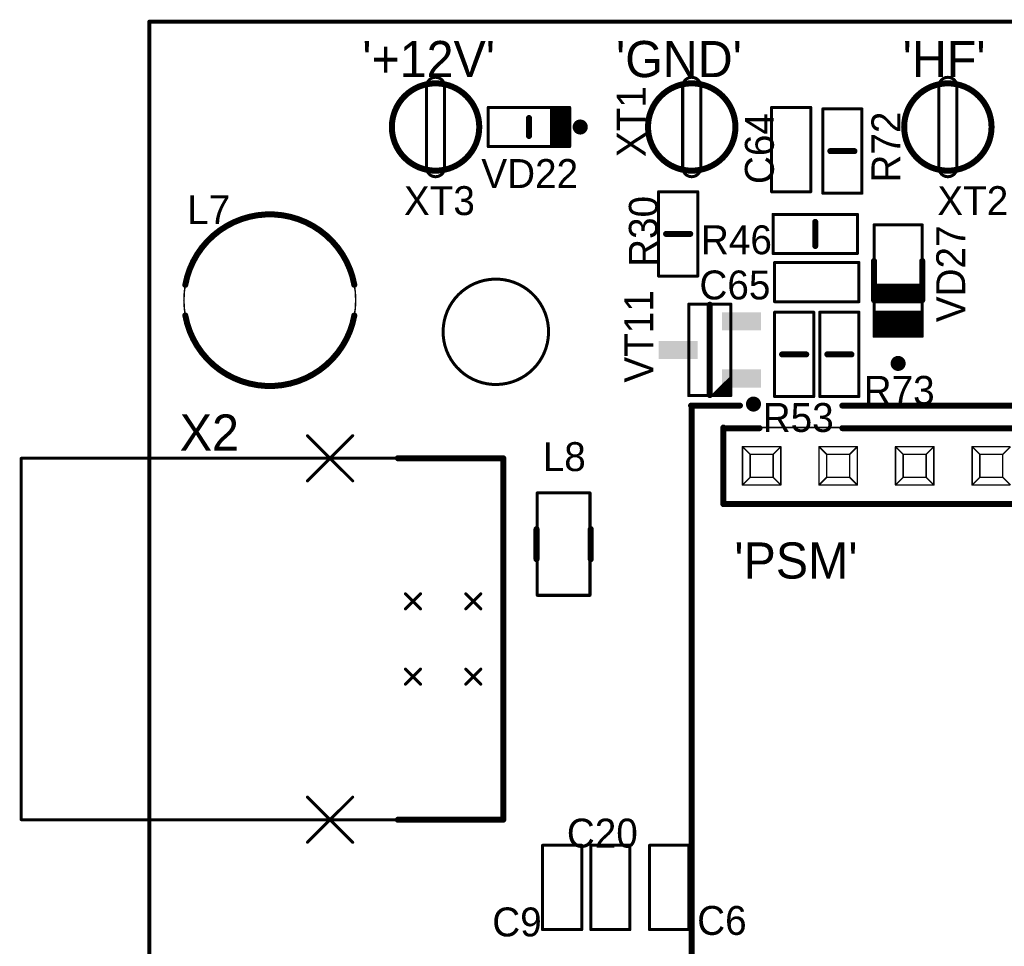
# Model space of a CAD drawing. Extents: x 155 to 301, y 140 to 255.
# Tile 10 of 17: x 155 to 187, y 224 to 255. Entities that reach past the tile are written whole.
import ezdxf

# ---------------------------------------------------------------- set-up
doc = ezdxf.new("R2010")
doc.units = 0
for name, color, linetype in [('Board', 3, 'CONTINUOUS'), ('Top_Assy', 10, 'CONTINUOUS'), ('Top_Assy_SMD', 27, 'CONTINUOUS'), ('Top_Attr', 23, 'CONTINUOUS'), ('Top_Attr_SMD', 25, 'CONTINUOUS'), ('Top_Silk', 6, 'CONTINUOUS')]:
    doc.layers.add(name, color=color, linetype=linetype)

# ---------------------------------------------------------------- blocks, each defined once
blk = doc.blocks.new('UNIT_DISC')
at = {"linetype": 'CONTINUOUS', "const_width": 0.5}
blk.add_lwpolyline([(0.25, 0, 1), (-0.25, 0, 1)], format="xyb", close=True, dxfattribs=at)
blk = doc.blocks.new('CAPC1608X90N_4904')
at = {"layer": 'Top_Assy_SMD', "linetype": 'CONTINUOUS', "const_width": 0.1}
for points in [[(173.35, 227.65), (172.05, 227.65)], [(172.05, 227.65), (172.05, 224.85)], [(173.35, 224.85), (173.35, 227.65)], [(172.05, 224.85), (173.35, 224.85)]]:
    blk.add_lwpolyline(points, dxfattribs=at)
at = {"layer": 'Top_Assy_SMD', "xscale": 0.1, "yscale": 0.1, "zscale": 0.1}
for p in [(172.05, 227.65), (172.05, 227.65), (173.35, 227.65), (173.35, 227.65), (172.05, 224.85), (172.05, 224.85), (173.35, 224.85), (173.35, 224.85)]:
    blk.add_blockref('UNIT_DISC', p, dxfattribs=at)
blk = doc.blocks.new('C9')
blk.add_blockref('CAPC1608X90N_4904', (0, 0))
at = {"layer": 'Top_Attr_SMD'}
blk.add_text('C9', height=0.96, dxfattribs=at).set_placement((170.38125, 224.625))
blk = doc.blocks.new('CAPC1608X90N_5051')
at = {"layer": 'Top_Assy_SMD', "linetype": 'CONTINUOUS', "const_width": 0.1}
for points in [[(179.75, 247), (179.75, 245.7)], [(182.55, 247), (179.75, 247)], [(182.55, 245.7), (182.55, 247)], [(179.75, 245.7), (182.55, 245.7)]]:
    blk.add_lwpolyline(points, dxfattribs=at)
at = {"layer": 'Top_Assy_SMD', "xscale": 0.1, "yscale": 0.1, "zscale": 0.1}
for p in [(179.75, 247), (179.75, 247), (182.55, 247), (182.55, 247), (179.75, 245.7), (179.75, 245.7), (182.55, 245.7), (182.55, 245.7)]:
    blk.add_blockref('UNIT_DISC', p, dxfattribs=at)
blk = doc.blocks.new('C65')
blk.add_blockref('CAPC1608X90N_5051', (0, 0))
at = {"layer": 'Top_Attr_SMD'}
blk.add_text('C65', height=0.96, dxfattribs=at).set_placement((177.25625, 245.775))
blk = doc.blocks.new('RESC1608X55N_5072')
at = {"layer": 'Top_Assy_SMD', "linetype": 'CONTINUOUS', "const_width": 0.1}
for points in [[(182.5, 248.6), (179.7, 248.6)], [(179.7, 248.6), (179.7, 247.3)], [(182.5, 247.3), (182.5, 248.6)], [(179.7, 247.3), (182.5, 247.3)]]:
    blk.add_lwpolyline(points, dxfattribs=at)
at = {"layer": 'Top_Silk', "linetype": 'CONTINUOUS', "const_width": 0.2}
blk.add_lwpolyline([(181.1, 248.35), (181.1, 247.55)], dxfattribs=at)
at = {"layer": 'Top_Assy_SMD', "xscale": 0.1, "yscale": 0.1, "zscale": 0.1}
for p in [(179.7, 248.6), (179.7, 248.6), (182.5, 248.6), (182.5, 248.6), (179.7, 247.3), (179.7, 247.3), (182.5, 247.3), (182.5, 247.3)]:
    blk.add_blockref('UNIT_DISC', p, dxfattribs=at)
at = {"layer": 'Top_Silk', "xscale": 0.2, "yscale": 0.2, "zscale": 0.2}
for p in [(181.1, 248.35), (181.1, 247.55)]:
    blk.add_blockref('UNIT_DISC', p, dxfattribs=at)
blk = doc.blocks.new('R46')
blk.add_blockref('RESC1608X55N_5072', (0, 0))
at = {"layer": 'Top_Attr_SMD'}
blk.add_text('R46', height=0.96, dxfattribs=at).set_placement((177.30625, 247.275))
blk = doc.blocks.new('INDC3216X130N_5808')
at = {"layer": 'Top_Assy_SMD', "linetype": 'CONTINUOUS', "const_width": 0.1}
for points in [[(173.625, 239.35), (171.875, 239.35)], [(171.875, 239.35), (171.875, 235.95)], [(173.625, 235.95), (173.625, 239.35)], [(171.875, 235.95), (173.625, 235.95)]]:
    blk.add_lwpolyline(points, dxfattribs=at)
at = {"layer": 'Top_Silk', "linetype": 'CONTINUOUS', "const_width": 0.2}
for points in [[(171.85, 238.15), (171.85, 237.15)], [(173.65, 238.15), (173.65, 237.15)]]:
    blk.add_lwpolyline(points, dxfattribs=at)
at = {"layer": 'Top_Assy_SMD', "xscale": 0.1, "yscale": 0.1, "zscale": 0.1}
for p in [(171.875, 239.35), (171.875, 239.35), (173.625, 239.35), (173.625, 239.35), (171.875, 235.95), (171.875, 235.95), (173.625, 235.95), (173.625, 235.95)]:
    blk.add_blockref('UNIT_DISC', p, dxfattribs=at)
at = {"layer": 'Top_Silk', "xscale": 0.2, "yscale": 0.2, "zscale": 0.2}
for p in [(171.85, 238.15), (173.65, 238.15), (171.85, 237.15), (173.65, 237.15)]:
    blk.add_blockref('UNIT_DISC', p, dxfattribs=at)
blk = doc.blocks.new('L8')
blk.add_blockref('INDC3216X130N_5808', (0, 0))
at = {"layer": 'Top_Attr_SMD'}
blk.add_text('L8', height=0.96, dxfattribs=at).set_placement((172.05625, 240.075))
blk = doc.blocks.new('LEDC1608X40N_5831')
at = {"layer": 'Top_Assy_SMD', "linetype": 'CONTINUOUS', "const_width": 0.1}
for points in [[(170.25, 252.15), (170.25, 250.85)], [(172.95, 252.15), (170.25, 252.15)], [(172.35, 252.15), (172.35, 250.85)], [(172.45, 252.15), (172.45, 250.85)], [(172.55, 252.15), (172.55, 250.85)], [(172.65, 252.15), (172.65, 250.85)], [(172.75, 252.15), (172.75, 250.85)], [(172.85, 252.15), (172.85, 250.85)], [(172.95, 250.85), (172.95, 252.15)], [(170.25, 250.85), (172.95, 250.85)]]:
    blk.add_lwpolyline(points, dxfattribs=at)
at = {"layer": 'Top_Silk', "linetype": 'CONTINUOUS', "const_width": 0.2}
blk.add_lwpolyline([(171.6, 251.2), (171.6, 251.8)], dxfattribs=at)
at = {"layer": 'Top_Silk', "linetype": 'CONTINUOUS', "const_width": 0.25}
blk.add_lwpolyline([(173.175, 251.5, 1), (173.425, 251.5, 1)], format="xyb", close=True, dxfattribs=at)
at = {"layer": 'Top_Assy_SMD', "xscale": 0.1, "yscale": 0.1, "zscale": 0.1}
for p in [(170.25, 252.15), (170.25, 252.15), (172.35, 252.15), (172.45, 252.15), (172.55, 252.15), (172.65, 252.15), (172.75, 252.15), (172.85, 252.15), (172.95, 252.15), (172.95, 252.15), (170.25, 250.85), (170.25, 250.85), (172.35, 250.85), (172.45, 250.85), (172.55, 250.85), (172.65, 250.85), (172.75, 250.85), (172.85, 250.85), (172.95, 250.85), (172.95, 250.85)]:
    blk.add_blockref('UNIT_DISC', p, dxfattribs=at)
at = {"layer": 'Top_Silk', "xscale": 0.2, "yscale": 0.2, "zscale": 0.2}
for p in [(171.6, 251.8), (171.6, 251.2)]:
    blk.add_blockref('UNIT_DISC', p, dxfattribs=at)
blk = doc.blocks.new('VD22')
blk.add_blockref('LEDC1608X40N_5831', (0, 0))
at = {"layer": 'Top_Attr_SMD'}
blk.add_text('VD22', height=0.96, dxfattribs=at).set_placement((170.01875, 249.475))
blk = doc.blocks.new('RESC1608X55N_6078')
at = {"layer": 'Top_Assy_SMD', "linetype": 'CONTINUOUS', "const_width": 0.1}
for points in [[(179.75, 245.35), (179.75, 242.55)], [(181.05, 245.35), (179.75, 245.35)], [(181.05, 242.55), (181.05, 245.35)], [(179.75, 242.55), (181.05, 242.55)]]:
    blk.add_lwpolyline(points, dxfattribs=at)
at = {"layer": 'Top_Silk', "linetype": 'CONTINUOUS', "const_width": 0.2}
blk.add_lwpolyline([(180.8, 243.95), (180, 243.95)], dxfattribs=at)
at = {"layer": 'Top_Assy_SMD', "xscale": 0.1, "yscale": 0.1, "zscale": 0.1}
for p in [(179.75, 245.35), (179.75, 245.35), (181.05, 245.35), (181.05, 245.35), (179.75, 242.55), (179.75, 242.55), (181.05, 242.55), (181.05, 242.55)]:
    blk.add_blockref('UNIT_DISC', p, dxfattribs=at)
at = {"layer": 'Top_Silk', "xscale": 0.2, "yscale": 0.2, "zscale": 0.2}
for p in [(180, 243.95), (180.8, 243.95)]:
    blk.add_blockref('UNIT_DISC', p, dxfattribs=at)
blk = doc.blocks.new('R53')
blk.add_blockref('RESC1608X55N_6078', (0, 0))
at = {"layer": 'Top_Attr_SMD'}
blk.add_text('R53', height=0.96, dxfattribs=at).set_placement((179.35625, 241.375))
blk = doc.blocks.new('CAPC1608X90N_6100')
at = {"layer": 'Top_Assy_SMD', "linetype": 'CONTINUOUS', "const_width": 0.1}
for points in [[(180.95, 252.15), (179.65, 252.15)], [(179.65, 252.15), (179.65, 249.35)], [(180.95, 249.35), (180.95, 252.15)], [(179.65, 249.35), (180.95, 249.35)]]:
    blk.add_lwpolyline(points, dxfattribs=at)
at = {"layer": 'Top_Assy_SMD', "xscale": 0.1, "yscale": 0.1, "zscale": 0.1}
for p in [(179.65, 252.15), (179.65, 252.15), (180.95, 252.15), (180.95, 252.15), (179.65, 249.35), (179.65, 249.35), (180.95, 249.35), (180.95, 249.35)]:
    blk.add_blockref('UNIT_DISC', p, dxfattribs=at)
blk = doc.blocks.new('C64')
blk.add_blockref('CAPC1608X90N_6100', (0, 0))
at = {"layer": 'Top_Attr_SMD'}
blk.add_text('C64', height=0.96, rotation=90, dxfattribs=at).set_placement((179.725, 249.60625))
blk = doc.blocks.new('KANGYANG_TEST_1_6173')
at = {"layer": 'Top_Assy', "linetype": 'CONTINUOUS', "const_width": 0.1}
for points in [[(185.20596, 252.91987, 0.814128), (185.20596, 250.08013, 0.814128)], [(185.8, 252.85, 1), (185.2, 252.85, 1)], [(185.79404, 250.08013, 0.814128), (185.79404, 252.91987, 0.814128)], [(185.2, 250.15, 1), (185.8, 250.15, 1)]]:
    blk.add_lwpolyline(points, format="xyb", dxfattribs=at)
for points in [[(185.2, 250.15), (185.2, 252.85)], [(185.8, 250.15), (185.8, 252.85)]]:
    blk.add_lwpolyline(points, dxfattribs=at)
at = {"layer": 'Top_Silk', "linetype": 'CONTINUOUS', "const_width": 0.2}
blk.add_lwpolyline([(185.5, 250.05, 1), (185.5, 252.95, 1)], format="xyb", close=True, dxfattribs=at)
at = {"layer": 'Top_Assy', "xscale": 0.1, "yscale": 0.1, "zscale": 0.1}
for p in [(185.2, 252.85), (185.2, 252.85), (185.20596, 252.91987), (185.79404, 252.91987), (185.8, 252.85), (185.8, 252.85), (185.2, 250.15), (185.2, 250.15), (185.20596, 250.08013), (185.79404, 250.08013), (185.8, 250.15), (185.8, 250.15)]:
    blk.add_blockref('UNIT_DISC', p, dxfattribs=at)
blk = doc.blocks.new('XT2')
blk.add_blockref('KANGYANG_TEST_1_6173', (0, 0))
at = {"layer": 'Top_Attr'}
blk.add_text('XT2', height=0.96, dxfattribs=at).set_placement((185.15, 248.575))
blk = doc.blocks.new('IND_SHINHOM_LCHB0406_6989')
at = {"layer": 'Top_Assy', "linetype": 'CONTINUOUS', "const_width": 0.05}
blk.add_lwpolyline([(163, 242.89956, 1), (163, 248.60044, 1)], format="xyb", close=True, dxfattribs=at)
at = {"layer": 'Top_Silk', "linetype": 'CONTINUOUS', "const_width": 0.2}
for points in [[(165.80407, 246.25959, 0.8346481), (160.19593, 246.25959, 0.8346481)], [(160.19593, 245.24041, 0.8346481), (165.80407, 245.24041, 0.8346481)]]:
    blk.add_lwpolyline(points, format="xyb", dxfattribs=at)
at = {"layer": 'Top_Silk', "xscale": 0.2, "yscale": 0.2, "zscale": 0.2}
for p in [(160.19593, 246.25959), (165.80407, 246.25959), (160.19593, 245.24041), (165.80407, 245.24041)]:
    blk.add_blockref('UNIT_DISC', p, dxfattribs=at)
blk = doc.blocks.new('L7')
blk.add_blockref('IND_SHINHOM_LCHB0406_6989', (0, 0))
at = {"layer": 'Top_Attr'}
blk.add_text('L7', height=0.96, dxfattribs=at).set_placement((160.25625, 248.275))
blk = doc.blocks.new('CAPC1608X90N_7481')
at = {"layer": 'Top_Assy_SMD', "linetype": 'CONTINUOUS', "const_width": 0.1}
for points in [[(176.9, 227.65), (175.6, 227.65)], [(175.6, 227.65), (175.6, 224.85)], [(176.9, 224.85), (176.9, 227.65)], [(175.6, 224.85), (176.9, 224.85)]]:
    blk.add_lwpolyline(points, dxfattribs=at)
at = {"layer": 'Top_Assy_SMD', "xscale": 0.1, "yscale": 0.1, "zscale": 0.1}
for p in [(175.6, 227.65), (175.6, 227.65), (176.9, 227.65), (176.9, 227.65), (175.6, 224.85), (175.6, 224.85), (176.9, 224.85), (176.9, 224.85)]:
    blk.add_blockref('UNIT_DISC', p, dxfattribs=at)
blk = doc.blocks.new('C6')
blk.add_blockref('CAPC1608X90N_7481', (0, 0))
at = {"layer": 'Top_Attr_SMD'}
blk.add_text('C6', height=0.96, dxfattribs=at).set_placement((177.18125, 224.675))
blk = doc.blocks.new('RESC1608X55N_7502')
at = {"layer": 'Top_Assy_SMD', "linetype": 'CONTINUOUS', "const_width": 0.1}
for points in [[(175.9, 249.35), (175.9, 246.55)], [(177.2, 249.35), (175.9, 249.35)], [(177.2, 246.55), (177.2, 249.35)], [(175.9, 246.55), (177.2, 246.55)]]:
    blk.add_lwpolyline(points, dxfattribs=at)
at = {"layer": 'Top_Silk', "linetype": 'CONTINUOUS', "const_width": 0.2}
blk.add_lwpolyline([(176.15, 247.95), (176.95, 247.95)], dxfattribs=at)
at = {"layer": 'Top_Assy_SMD', "xscale": 0.1, "yscale": 0.1, "zscale": 0.1}
for p in [(175.9, 249.35), (175.9, 249.35), (177.2, 249.35), (177.2, 249.35), (175.9, 246.55), (175.9, 246.55), (177.2, 246.55), (177.2, 246.55)]:
    blk.add_blockref('UNIT_DISC', p, dxfattribs=at)
at = {"layer": 'Top_Silk', "xscale": 0.2, "yscale": 0.2, "zscale": 0.2}
for p in [(176.15, 247.95), (176.95, 247.95)]:
    blk.add_blockref('UNIT_DISC', p, dxfattribs=at)
blk = doc.blocks.new('R30')
blk.add_blockref('RESC1608X55N_7502', (0, 0))
at = {"layer": 'Top_Attr_SMD'}
blk.add_text('R30', height=0.96, rotation=90, dxfattribs=at).set_placement((175.875, 246.85625))
blk = doc.blocks.new('CAPC1608X90N_8599')
at = {"layer": 'Top_Assy_SMD', "linetype": 'CONTINUOUS', "const_width": 0.1}
for points in [[(174.95, 227.65), (173.65, 227.65)], [(173.65, 227.65), (173.65, 224.85)], [(174.95, 224.85), (174.95, 227.65)], [(173.65, 224.85), (174.95, 224.85)]]:
    blk.add_lwpolyline(points, dxfattribs=at)
at = {"layer": 'Top_Assy_SMD', "xscale": 0.1, "yscale": 0.1, "zscale": 0.1}
for p in [(173.65, 227.65), (173.65, 227.65), (174.95, 227.65), (174.95, 227.65), (173.65, 224.85), (173.65, 224.85), (174.95, 224.85), (174.95, 224.85)]:
    blk.add_blockref('UNIT_DISC', p, dxfattribs=at)
blk = doc.blocks.new('C20')
blk.add_blockref('CAPC1608X90N_8599', (0, 0))
at = {"layer": 'Top_Attr_SMD'}
blk.add_text('C20', height=0.96, dxfattribs=at).set_placement((172.85625, 227.575))
blk = doc.blocks.new('RESC1608X55N_8642')
at = {"layer": 'Top_Assy_SMD', "linetype": 'CONTINUOUS', "const_width": 0.1}
for points in [[(181.25, 245.35), (181.25, 242.55)], [(182.55, 245.35), (181.25, 245.35)], [(182.55, 242.55), (182.55, 245.35)], [(181.25, 242.55), (182.55, 242.55)]]:
    blk.add_lwpolyline(points, dxfattribs=at)
at = {"layer": 'Top_Silk', "linetype": 'CONTINUOUS', "const_width": 0.2}
blk.add_lwpolyline([(182.3, 243.95), (181.5, 243.95)], dxfattribs=at)
at = {"layer": 'Top_Assy_SMD', "xscale": 0.1, "yscale": 0.1, "zscale": 0.1}
for p in [(181.25, 245.35), (181.25, 245.35), (182.55, 245.35), (182.55, 245.35), (181.25, 242.55), (181.25, 242.55), (182.55, 242.55), (182.55, 242.55)]:
    blk.add_blockref('UNIT_DISC', p, dxfattribs=at)
at = {"layer": 'Top_Silk', "xscale": 0.2, "yscale": 0.2, "zscale": 0.2}
for p in [(181.5, 243.95), (182.3, 243.95)]:
    blk.add_blockref('UNIT_DISC', p, dxfattribs=at)
blk = doc.blocks.new('R73')
blk.add_blockref('RESC1608X55N_8642', (0, 0))
at = {"layer": 'Top_Attr_SMD'}
blk.add_text('R73', height=0.96, dxfattribs=at).set_placement((182.70625, 242.275))
blk = doc.blocks.new('SOT95P237X112_3N_8664')
at = {"layer": 'Top_Assy_SMD', "linetype": 'CONTINUOUS', "const_width": 0.1}
for points in [[(178.3, 245.62), (176.9, 245.62)], [(176.9, 245.62), (176.9, 242.58)], [(178.3, 242.58), (178.3, 245.62)], [(178.3, 243.18), (177.7, 242.58)], [(178.3, 243.08), (177.8, 242.58)], [(178.3, 242.98), (177.9, 242.58)], [(178.3, 242.88), (178, 242.58)], [(178.3, 242.78), (178.1, 242.58)], [(176.9, 242.58), (178.3, 242.58)], [(178.3, 242.68), (178.2, 242.58)]]:
    blk.add_lwpolyline(points, dxfattribs=at)
at = {"layer": 'Top_Silk', "linetype": 'CONTINUOUS', "const_width": 0.2}
blk.add_lwpolyline([(177.6, 245.6), (177.6, 242.6)], dxfattribs=at)
at = {"layer": 'Top_Silk', "linetype": 'CONTINUOUS', "const_width": 0.25}
blk.add_lwpolyline([(178.925, 242.3, 1), (179.175, 242.3, 1)], format="xyb", close=True, dxfattribs=at)
at = {"layer": 'Top_Assy_SMD', "xscale": 0.1, "yscale": 0.1, "zscale": 0.1}
for p in [(176.9, 245.62), (176.9, 245.62), (178.3, 245.62), (178.3, 245.62), (178.3, 243.18), (178.3, 243.08), (178.3, 242.98), (178.3, 242.88), (178.3, 242.78), (176.9, 242.58), (176.9, 242.58), (177.7, 242.58), (177.8, 242.58), (177.9, 242.58), (178, 242.58), (178.1, 242.58), (178.2, 242.58), (178.3, 242.68), (178.3, 242.58), (178.3, 242.58)]:
    blk.add_blockref('UNIT_DISC', p, dxfattribs=at)
at = {"layer": 'Top_Silk', "xscale": 0.2, "yscale": 0.2, "zscale": 0.2}
for p in [(177.6, 245.6), (177.6, 242.6)]:
    blk.add_blockref('UNIT_DISC', p, dxfattribs=at)
blk = doc.blocks.new('SHAPE_SQ_511_236_0_0_0_0')
blk.add_solid([(-0.65, -0.3), (0.65, -0.3), (-0.65, 0.3), (0.65, 0.3)])
blk = doc.blocks.new('13x06a152')
at = {"layer": 'Top_Assy_SMD'}
blk.add_blockref('SHAPE_SQ_511_236_0_0_0_0', (0, 0), dxfattribs=at)
blk = doc.blocks.new('13x06a6')
at = {"layer": 'Top_Assy_SMD'}
blk.add_blockref('SHAPE_SQ_511_236_0_0_0_0', (0, 0), dxfattribs=at)
blk = doc.blocks.new('13x06a84')
at = {"layer": 'Top_Assy_SMD'}
blk.add_blockref('SHAPE_SQ_511_236_0_0_0_0', (0, 0), dxfattribs=at)
blk = doc.blocks.new('VT11')
blk.add_blockref('SOT95P237X112_3N_8664', (0, 0))
at = {"rotation": 180}
for name, p in [('13x06a152', (178.65, 245.05)), ('13x06a84', (176.55, 244.1)), ('13x06a6', (178.65, 243.15))]:
    blk.add_blockref(name, p, dxfattribs=at)
at = {"layer": 'Top_Attr_SMD'}
blk.add_text('VT11', height=0.96, rotation=90, dxfattribs=at).set_placement((175.725, 243.0125))
blk = doc.blocks.new('RESC1608X55N_8694')
at = {"layer": 'Top_Assy_SMD', "linetype": 'CONTINUOUS', "const_width": 0.1}
for points in [[(181.35, 252.1), (181.35, 249.3)], [(182.65, 252.1), (181.35, 252.1)], [(182.65, 249.3), (182.65, 252.1)], [(181.35, 249.3), (182.65, 249.3)]]:
    blk.add_lwpolyline(points, dxfattribs=at)
at = {"layer": 'Top_Silk', "linetype": 'CONTINUOUS', "const_width": 0.2}
blk.add_lwpolyline([(182.4, 250.7), (181.6, 250.7)], dxfattribs=at)
at = {"layer": 'Top_Assy_SMD', "xscale": 0.1, "yscale": 0.1, "zscale": 0.1}
for p in [(181.35, 252.1), (181.35, 252.1), (182.65, 252.1), (182.65, 252.1), (181.35, 249.3), (181.35, 249.3), (182.65, 249.3), (182.65, 249.3)]:
    blk.add_blockref('UNIT_DISC', p, dxfattribs=at)
at = {"layer": 'Top_Silk', "xscale": 0.2, "yscale": 0.2, "zscale": 0.2}
for p in [(181.6, 250.7), (182.4, 250.7)]:
    blk.add_blockref('UNIT_DISC', p, dxfattribs=at)
blk = doc.blocks.new('R72')
blk.add_blockref('RESC1608X55N_8694', (0, 0))
at = {"layer": 'Top_Attr_SMD'}
blk.add_text('R72', height=0.96, rotation=90, dxfattribs=at).set_placement((183.925, 249.65625))
blk = doc.blocks.new('KANGYANG_TEST_1_8716')
at = {"layer": 'Top_Assy', "linetype": 'CONTINUOUS', "const_width": 0.1}
for points in [[(176.70596, 252.91987, 0.814128), (176.70596, 250.08013, 0.814128)], [(177.3, 252.85, 1), (176.7, 252.85, 1)], [(177.29404, 250.08013, 0.814128), (177.29404, 252.91987, 0.814128)], [(176.7, 250.15, 1), (177.3, 250.15, 1)]]:
    blk.add_lwpolyline(points, format="xyb", dxfattribs=at)
for points in [[(176.7, 250.15), (176.7, 252.85)], [(177.3, 250.15), (177.3, 252.85)]]:
    blk.add_lwpolyline(points, dxfattribs=at)
at = {"layer": 'Top_Silk', "linetype": 'CONTINUOUS', "const_width": 0.2}
blk.add_lwpolyline([(177, 250.05, 1), (177, 252.95, 1)], format="xyb", close=True, dxfattribs=at)
at = {"layer": 'Top_Assy', "xscale": 0.1, "yscale": 0.1, "zscale": 0.1}
for p in [(176.7, 252.85), (176.7, 252.85), (176.70596, 252.91987), (177.29404, 252.91987), (177.3, 252.85), (177.3, 252.85), (176.7, 250.15), (176.7, 250.15), (176.70596, 250.08013), (177.29404, 250.08013), (177.3, 250.15), (177.3, 250.15)]:
    blk.add_blockref('UNIT_DISC', p, dxfattribs=at)
blk = doc.blocks.new('XT1')
blk.add_blockref('KANGYANG_TEST_1_8716', (0, 0))
at = {"layer": 'Top_Attr'}
blk.add_text('XT1', height=0.96, rotation=90, dxfattribs=at).set_placement((175.475, 250.5))
blk = doc.blocks.new('KANGYANG_TEST_1_8732')
at = {"layer": 'Top_Assy', "linetype": 'CONTINUOUS', "const_width": 0.1}
for points in [[(168.20596, 252.91987, 0.814128), (168.20596, 250.08013, 0.814128)], [(168.8, 252.85, 1), (168.2, 252.85, 1)], [(168.79404, 250.08013, 0.814128), (168.79404, 252.91987, 0.814128)], [(168.2, 250.15, 1), (168.8, 250.15, 1)]]:
    blk.add_lwpolyline(points, format="xyb", dxfattribs=at)
for points in [[(168.2, 250.15), (168.2, 252.85)], [(168.8, 250.15), (168.8, 252.85)]]:
    blk.add_lwpolyline(points, dxfattribs=at)
at = {"layer": 'Top_Silk', "linetype": 'CONTINUOUS', "const_width": 0.2}
blk.add_lwpolyline([(168.5, 250.05, 1), (168.5, 252.95, 1)], format="xyb", close=True, dxfattribs=at)
at = {"layer": 'Top_Assy', "xscale": 0.1, "yscale": 0.1, "zscale": 0.1}
for p in [(168.2, 252.85), (168.2, 252.85), (168.20596, 252.91987), (168.79404, 252.91987), (168.8, 252.85), (168.8, 252.85), (168.2, 250.15), (168.2, 250.15), (168.20596, 250.08013), (168.79404, 250.08013), (168.8, 250.15), (168.8, 250.15)]:
    blk.add_blockref('UNIT_DISC', p, dxfattribs=at)
blk = doc.blocks.new('XT3')
blk.add_blockref('KANGYANG_TEST_1_8732', (0, 0))
at = {"layer": 'Top_Attr'}
blk.add_text('XT3', height=0.96, dxfattribs=at).set_placement((167.45, 248.575))
blk = doc.blocks.new('OTV35_9876')
at = {"layer": 'Top_Assy', "linetype": 'CONTINUOUS', "const_width": 0.1}
blk.add_lwpolyline([(172.18798, 245.16178, 1), (168.81202, 244.23822, 1)], format="xyb", close=True, dxfattribs=at)
blk = doc.blocks.new('15')
blk.add_blockref('OTV35_9876', (0, 0))
blk = doc.blocks.new('DIOMELF3515N_9949')
at = {"layer": 'Top_Assy_SMD', "linetype": 'CONTINUOUS', "const_width": 0.1}
for points in [[(183.05, 248.25), (183.05, 244.55)], [(184.65, 248.25), (183.05, 248.25)], [(184.65, 244.55), (184.65, 248.25)], [(184.65, 245.35), (183.05, 245.35)], [(184.65, 245.25), (183.05, 245.25)], [(184.65, 245.15), (183.05, 245.15)], [(184.65, 245.05), (183.05, 245.05)], [(184.65, 244.95), (183.05, 244.95)], [(184.65, 244.85), (183.05, 244.85)], [(184.65, 244.75), (183.05, 244.75)], [(184.65, 244.65), (183.05, 244.65)], [(183.05, 244.55), (184.65, 244.55)]]:
    blk.add_lwpolyline(points, dxfattribs=at)
at = {"layer": 'Top_Silk', "linetype": 'CONTINUOUS', "const_width": 0.2}
for points in [[(183.05, 245.75), (183.05, 247.05)], [(184.65, 245.75), (184.65, 247.05)], [(184.65, 246.2), (183.05, 246.2)], [(184.65, 246.05), (183.05, 246.05)], [(184.65, 245.9), (183.05, 245.9)], [(183.05, 245.75), (184.65, 245.75)]]:
    blk.add_lwpolyline(points, dxfattribs=at)
at = {"layer": 'Top_Silk', "linetype": 'CONTINUOUS', "const_width": 0.25}
blk.add_lwpolyline([(183.85, 243.775, 1), (183.85, 243.525, 1)], format="xyb", close=True, dxfattribs=at)
at = {"layer": 'Top_Assy_SMD', "xscale": 0.1, "yscale": 0.1, "zscale": 0.1}
for p in [(183.05, 248.25), (183.05, 248.25), (184.65, 248.25), (184.65, 248.25), (183.05, 245.35), (184.65, 245.35), (183.05, 245.25), (183.05, 245.15), (183.05, 245.05), (184.65, 245.25), (184.65, 245.15), (184.65, 245.05), (183.05, 244.95), (183.05, 244.85), (183.05, 244.75), (184.65, 244.95), (184.65, 244.85), (184.65, 244.75), (183.05, 244.65), (183.05, 244.55), (183.05, 244.55), (184.65, 244.65), (184.65, 244.55), (184.65, 244.55)]:
    blk.add_blockref('UNIT_DISC', p, dxfattribs=at)
at = {"layer": 'Top_Silk', "xscale": 0.2, "yscale": 0.2, "zscale": 0.2}
for p in [(183.05, 247.05), (184.65, 247.05), (183.05, 246.2), (183.05, 246.05), (184.65, 246.2), (184.65, 246.05), (183.05, 245.9), (183.05, 245.75), (183.05, 245.75), (184.65, 245.9), (184.65, 245.75), (184.65, 245.75)]:
    blk.add_blockref('UNIT_DISC', p, dxfattribs=at)
blk = doc.blocks.new('VD27')
blk.add_blockref('DIOMELF3515N_9949', (0, 0))
at = {"layer": 'Top_Attr_SMD'}
blk.add_text('VD27', height=0.96, rotation=90, dxfattribs=at).set_placement((186.075, 245.01875))
blk = doc.blocks.new('HSM_C2826_18AS_11191')
at = {"layer": 'Top_Assy', "linetype": 'CONTINUOUS', "const_width": 0.05}
for points in [[(178.05, 241.52), (178.05, 238.98)], [(178.05, 241.52), (223.77, 241.52)], [(178.685, 239.615), (178.685, 240.885)], [(178.685, 240.885), (179.955, 240.885)], [(178.685, 240.885), (178.939, 240.631)], [(179.701, 240.631), (179.955, 240.885)], [(179.955, 239.615), (179.955, 240.885)], [(181.225, 239.615), (181.225, 240.885)], [(181.225, 240.885), (182.495, 240.885)], [(181.225, 240.885), (181.479, 240.631)], [(182.241, 240.631), (182.495, 240.885)], [(182.495, 239.615), (182.495, 240.885)], [(183.765, 239.615), (183.765, 240.885)], [(183.765, 240.885), (185.035, 240.885)], [(183.765, 240.885), (184.019, 240.631)], [(184.781, 240.631), (185.035, 240.885)], [(185.035, 239.615), (185.035, 240.885)], [(186.305, 239.615), (186.305, 240.885)], [(186.305, 240.885), (187.575, 240.885)], [(186.305, 240.885), (186.559, 240.631)], [(187.321, 240.631), (187.575, 240.885)], [(178.939, 240.631), (179.701, 240.631)], [(178.939, 239.869), (178.939, 240.631)], [(179.701, 239.869), (179.701, 240.631)], [(181.479, 240.631), (182.241, 240.631)], [(181.479, 239.869), (181.479, 240.631)], [(182.241, 239.869), (182.241, 240.631)], [(184.019, 240.631), (184.781, 240.631)], [(184.019, 239.869), (184.019, 240.631)], [(184.781, 239.869), (184.781, 240.631)], [(186.559, 240.631), (187.321, 240.631)], [(186.559, 239.869), (186.559, 240.631)], [(187.321, 239.869), (187.321, 240.631)], [(178.685, 239.615), (178.939, 239.869)], [(178.939, 239.869), (179.701, 239.869)], [(179.701, 239.869), (179.955, 239.615)], [(181.225, 239.615), (181.479, 239.869)], [(181.479, 239.869), (182.241, 239.869)], [(182.241, 239.869), (182.495, 239.615)], [(183.765, 239.615), (184.019, 239.869)], [(184.019, 239.869), (184.781, 239.869)], [(184.781, 239.869), (185.035, 239.615)], [(186.305, 239.615), (186.559, 239.869)], [(186.559, 239.869), (187.321, 239.869)], [(187.321, 239.869), (187.575, 239.615)], [(178.685, 239.615), (179.955, 239.615)], [(181.225, 239.615), (182.495, 239.615)], [(183.765, 239.615), (185.035, 239.615)], [(186.305, 239.615), (187.575, 239.615)], [(178.05, 238.98), (223.77, 238.98)]]:
    blk.add_lwpolyline(points, dxfattribs=at)
at = {"layer": 'Top_Silk', "linetype": 'CONTINUOUS', "const_width": 0.2}
for points in [[(178.05, 238.98), (178.05, 241.52)], [(182, 241.5), (223.75, 241.5)], [(223.77, 238.98), (178.05, 238.98)]]:
    blk.add_lwpolyline(points, dxfattribs=at)
at = {"layer": 'Top_Assy', "xscale": 0.05, "yscale": 0.05, "zscale": 0.05}
for p in [(178.05, 241.52), (178.05, 241.52), (178.685, 240.885), (178.685, 240.885), (178.685, 240.885), (179.955, 240.885), (179.955, 240.885), (179.955, 240.885), (181.225, 240.885), (181.225, 240.885), (181.225, 240.885), (182.495, 240.885), (182.495, 240.885), (182.495, 240.885), (183.765, 240.885), (183.765, 240.885), (183.765, 240.885), (185.035, 240.885), (185.035, 240.885), (185.035, 240.885), (186.305, 240.885), (186.305, 240.885), (186.305, 240.885), (178.939, 240.631), (178.939, 240.631), (178.939, 240.631), (179.701, 240.631), (179.701, 240.631), (179.701, 240.631), (181.479, 240.631), (181.479, 240.631), (181.479, 240.631), (182.241, 240.631), (182.241, 240.631), (182.241, 240.631), (184.019, 240.631), (184.019, 240.631), (184.019, 240.631), (184.781, 240.631), (184.781, 240.631), (184.781, 240.631), (186.559, 240.631), (186.559, 240.631), (186.559, 240.631), (187.321, 240.631), (187.321, 240.631), (187.321, 240.631), (178.939, 239.869), (178.939, 239.869), (178.939, 239.869), (179.701, 239.869), (179.701, 239.869), (179.701, 239.869), (181.479, 239.869), (181.479, 239.869), (181.479, 239.869), (182.241, 239.869), (182.241, 239.869), (182.241, 239.869), (184.019, 239.869), (184.019, 239.869), (184.019, 239.869), (184.781, 239.869), (184.781, 239.869), (184.781, 239.869), (186.559, 239.869), (186.559, 239.869), (186.559, 239.869), (187.321, 239.869), (187.321, 239.869), (187.321, 239.869), (178.685, 239.615), (178.685, 239.615), (178.685, 239.615), (179.955, 239.615), (179.955, 239.615), (179.955, 239.615), (181.225, 239.615), (181.225, 239.615), (181.225, 239.615), (182.495, 239.615), (182.495, 239.615), (182.495, 239.615), (183.765, 239.615), (183.765, 239.615), (183.765, 239.615), (185.035, 239.615), (185.035, 239.615), (185.035, 239.615), (186.305, 239.615), (186.305, 239.615), (186.305, 239.615), (178.05, 238.98), (178.05, 238.98)]:
    blk.add_blockref('UNIT_DISC', p, dxfattribs=at)
at = {"layer": 'Top_Silk', "xscale": 0.2, "yscale": 0.2, "zscale": 0.2}
for p in [(178.05, 241.52), (182, 241.5), (178.05, 238.98), (178.05, 238.98)]:
    blk.add_blockref('UNIT_DISC', p, dxfattribs=at)
blk = doc.blocks.new('X5')
blk.add_blockref('HSM_C2826_18AS_11191', (0, 0))
blk = doc.blocks.new('HSM_C8317_04BFH_11662')
at = {"layer": 'Top_Assy', "linetype": 'CONTINUOUS', "const_width": 0.1}
for points in [[(164.25, 239.75), (165.75, 241.25)], [(165.75, 239.75), (164.25, 241.25)], [(154.75, 228.5), (154.75, 240.5)], [(154.75, 240.5), (170.75, 240.5)], [(170.75, 240.5), (170.75, 228.5)], [(168, 235.5), (167.5, 236)], [(167.5, 235.5), (168, 236)], [(169.5, 235.5), (170, 236)], [(170, 235.5), (169.5, 236)], [(168, 233), (167.5, 233.5)], [(167.5, 233), (168, 233.5)], [(170, 233), (169.5, 233.5)], [(169.5, 233), (170, 233.5)], [(165.75, 227.75), (164.25, 229.25)], [(164.25, 227.75), (165.75, 229.25)], [(170.75, 228.5), (154.75, 228.5)]]:
    blk.add_lwpolyline(points, dxfattribs=at)
at = {"layer": 'Top_Silk', "linetype": 'CONTINUOUS', "const_width": 0.2}
for points in [[(170.75, 240.5), (167.25, 240.5)], [(170.75, 240.5), (170.75, 228.5)], [(170.75, 228.5), (167.25, 228.5)]]:
    blk.add_lwpolyline(points, dxfattribs=at)
at = {"layer": 'Top_Assy', "xscale": 0.1, "yscale": 0.1, "zscale": 0.1}
for p in [(164.25, 241.25), (165.75, 241.25), (154.75, 240.5), (154.75, 240.5), (170.75, 240.5), (170.75, 240.5), (164.25, 239.75), (165.75, 239.75), (167.5, 236), (168, 236), (169.5, 236), (170, 236), (167.5, 235.5), (168, 235.5), (169.5, 235.5), (170, 235.5), (167.5, 233.5), (168, 233.5), (169.5, 233.5), (170, 233.5), (167.5, 233), (168, 233), (169.5, 233), (170, 233), (164.25, 229.25), (165.75, 229.25), (154.75, 228.5), (154.75, 228.5), (170.75, 228.5), (170.75, 228.5), (164.25, 227.75), (165.75, 227.75)]:
    blk.add_blockref('UNIT_DISC', p, dxfattribs=at)
at = {"layer": 'Top_Silk', "xscale": 0.2, "yscale": 0.2, "zscale": 0.2}
for p in [(167.25, 240.5), (170.75, 240.5), (170.75, 240.5), (167.25, 228.5), (170.75, 228.5), (170.75, 228.5)]:
    blk.add_blockref('UNIT_DISC', p, dxfattribs=at)
blk = doc.blocks.new('X2')
blk.add_blockref('HSM_C8317_04BFH_11662', (0, 0))
at = {"layer": 'Top_Attr'}
blk.add_text('X2', height=1.2, dxfattribs=at).set_placement((160.0125, 240.75625))

msp = doc.modelspace()

# ---------------------------------------------------------------- linework, layer by layer
at = {"layer": 'Board', "linetype": 'CONTINUOUS'}
for points, const_width in [([(159, 255), (159, 140)], 0.127), ([(301, 255), (159, 255)], 0.127), ([(159, 255), (159, 140)], 0.1), ([(159, 255), (301, 255)], 0.1)]:
    msp.add_lwpolyline(points, dxfattribs=dict(at, const_width=const_width))
at = {"layer": 'Top_Silk', "linetype": 'CONTINUOUS', "const_width": 0.2}
for points in [[(178.6, 242.25), (176.98, 242.25)], [(177, 242.25), (177, 216.25)], [(225, 242.25), (182, 242.25)], [(179.25, 241.5), (178.05, 241.5)]]:
    msp.add_lwpolyline(points, dxfattribs=at)

# ---------------------------------------------------------------- block references
for name in ['XT3', 'XT1', 'XT2', 'VD22', 'C64', 'R72', 'R30', 'L7', 'R46', 'VD27', 'C65', '15', 'VT11', 'R53', 'R73', 'X5', 'X2', 'L8', 'C20', 'C9', 'C6']:
    msp.add_blockref(name, (0, 0))
at = {"layer": 'Board'}
for xscale, yscale, zscale in [(0.127, 0.127, 0.127), (0.127, 0.127, 0.127), (0.1, 0.1, 0.1), (0.1, 0.1, 0.1)]:
    msp.add_blockref('UNIT_DISC', (159, 255), dxfattribs=dict(at, xscale=xscale, yscale=yscale, zscale=zscale))
at = {"layer": 'Top_Silk', "xscale": 0.2, "yscale": 0.2, "zscale": 0.2}
for p in [(176.98, 242.25), (177, 242.25), (178.6, 242.25), (182, 242.25), (178.05, 241.5), (179.25, 241.5)]:
    msp.add_blockref('UNIT_DISC', p, dxfattribs=at)

# ---------------------------------------------------------------- texts
at = {"layer": 'Top_Silk'}
for s, p in [("'+12V'", (166.06875, 253.15625)), ("'GND'", (174.4875, 253.15625)), ("'HF'", (184, 253.15625)), ("'PSM'", (178.41407, 236.50625))]:
    msp.add_text(s, height=1.2, dxfattribs=at).set_placement(p)

doc.saveas('drawing.dxf')
